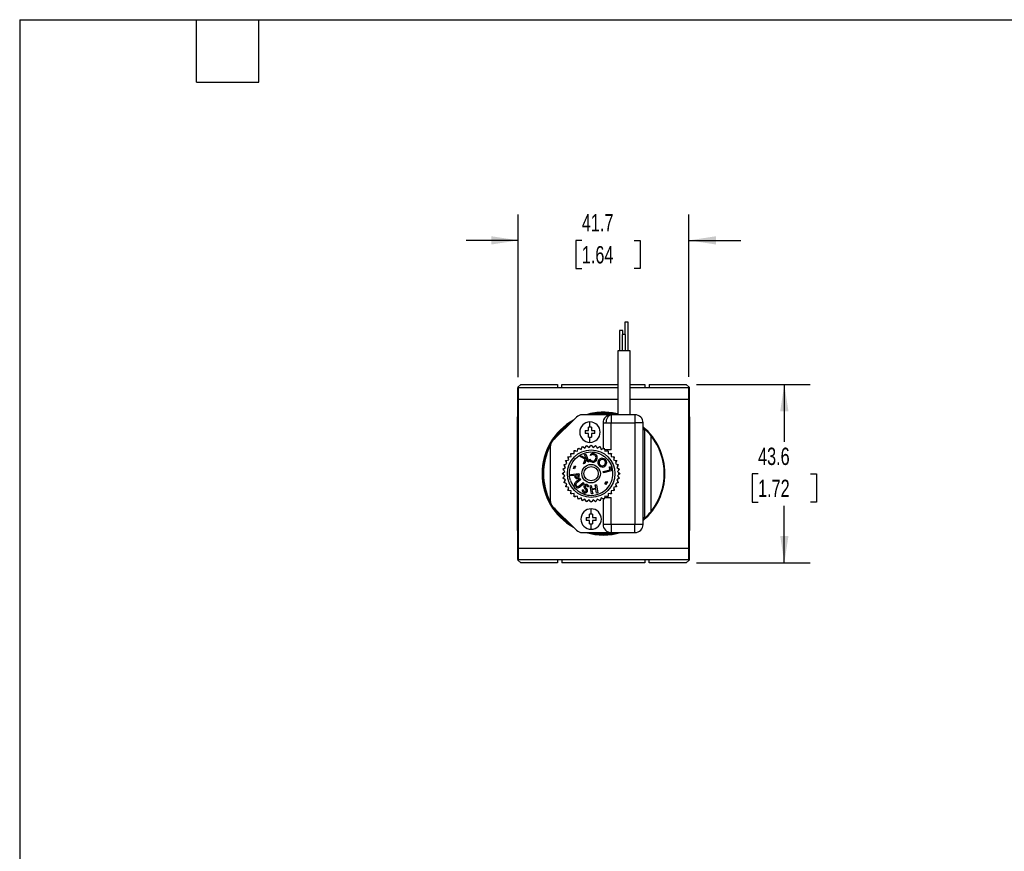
# Model space of a CAD drawing. Header units: millimetres. Extents: x 13 to 546, y 13 to 419.
# Tile 9 of 13: x 13 to 253, y 216 to 419. Entities that reach past the tile are written whole.
import ezdxf

# ---------------------------------------------------------------- set-up
doc = ezdxf.new("R2010")
doc.units = ezdxf.units.MM
doc.header["$LTSCALE"] = 2
doc.layers.add('DIMENSIONS', color=140, linetype='Continuous', lineweight=25)
doc.layers.add('TEXT', color=140, linetype='Continuous', lineweight=25)
doc.styles.add('SLDTEXTSTYLE0', font='TXT', dxfattribs={"width": 0.7})
doc.dimstyles.new('SLDDIMSTYLE0', dxfattribs={"dimtxt": 4.316016, "dimasz": 6.604, "dimexe": 0, "dimexo": 0.0625, "dimgap": 1.079004, "dimtad": 0, "dimtih": 1, "dimtoh": 1, "dimrnd": 1e-09, "dimzin": 12, "dimdsep": 46, "dimtxsty": 'SLDTEXTSTYLE0', "dimsah": 1, "dimcen": 0.09, "dimadec": 0, "dimazin": 3, "dimtfac": 1, "dimtmove": 0, "dimatfit": 0, "dimfxl": 0, "dimfrac": 2, "dimtolj": 1, "dimtzin": 12, "dimarcsym": 0})
doc.dimstyles.new('SLDDIMSTYLE1', dxfattribs={"dimtxt": 4.316016, "dimasz": 6.604, "dimexe": 0, "dimexo": 0.0625, "dimgap": 1.079004, "dimtad": 0, "dimtih": 1, "dimtoh": 1, "dimrnd": 1e-09, "dimzin": 12, "dimdsep": 46, "dimtxsty": 'SLDTEXTSTYLE0', "dimsah": 1, "dimcen": 0.09, "dimadec": 0, "dimazin": 3, "dimtfac": 1, "dimtofl": 0, "dimtmove": 0, "dimatfit": 3, "dimfxl": 0, "dimfrac": 2, "dimtolj": 1, "dimtzin": 12, "dimarcsym": 0})

# ---------------------------------------------------------------- blocks, each defined once
blk = doc.blocks.new('_D_10')
at = {"layer": 'DIMENSIONS'}
for p, q in [((177.99, 329.98), (205.78, 329.98)), ((199.43, 329.98), (199.43, 315.93)), ((193.02, 308.1), (191.57, 308.1)), ((191.57, 308.1), (191.57, 301.24)), ((205.85, 308.1), (207.3, 308.1)), ((207.3, 308.1), (207.3, 301.24)), ((191.57, 301.24), (193.02, 301.24)), ((207.3, 301.24), (205.85, 301.24)), ((199.43, 286.38), (199.43, 300.28)), ((177.99, 286.38), (205.78, 286.38))]:
    blk.add_line(p, q, dxfattribs=at)
for points in [[(199.43, 329.98), (198.42, 323.37), (200.45, 323.37)], [(199.43, 286.38), (200.45, 292.98), (198.42, 292.98)]]:
    blk.add_solid(points, dxfattribs=at)
at = {"layer": 'DIMENSIONS', "char_height": 4.233, "attachment_point": 1, "style": 'SLDTEXTSTYLE0'}
for s, insert in [('43.6', (193.02, 314.53)), ('1.72', (193.02, 306.7))]:
    blk.add_mtext(s, dxfattribs=dict(at, insert=insert))
blk = doc.blocks.new('_D_11')
at = {"layer": 'DIMENSIONS'}
for p, q in [((134.45, 331.72), (134.45, 371.53)), ((176.15, 331.82), (176.15, 371.53)), ((134.45, 365.18), (121.75, 365.18)), ((149.98, 365.18), (148.53, 365.18)), ((148.53, 365.18), (148.53, 358.32)), ((162.8, 365.18), (164.25, 365.18)), ((164.25, 365.18), (164.25, 358.32)), ((176.15, 365.18), (188.85, 365.18)), ((148.53, 358.32), (149.98, 358.32)), ((164.25, 358.32), (162.8, 358.32))]:
    blk.add_line(p, q, dxfattribs=at)
for points in [[(134.45, 365.18), (127.85, 366.19), (127.85, 364.16)], [(176.15, 365.18), (182.76, 364.16), (182.76, 366.19)]]:
    blk.add_solid(points, dxfattribs=at)
at = {"layer": 'DIMENSIONS', "char_height": 4.233, "attachment_point": 1, "style": 'SLDTEXTSTYLE0'}
for s, insert in [('41.7', (149.98, 371.6)), ('1.64', (149.98, 363.78))]:
    blk.add_mtext(s, dxfattribs=dict(at, insert=insert))

msp = doc.modelspace()

# ---------------------------------------------------------------- linework, layer by layer
for p, q in [((160.504, 345.178), (160.504, 342.178)), ((161.304, 345.178), (160.504, 345.178)), ((161.304, 338.178), (161.304, 345.178)), ((159.205, 343.178), (159.205, 338.178)), ((160.005, 343.178), (159.205, 343.178)), ((159.855, 342.178), (159.855, 338.178)), ((160.655, 342.178), (159.855, 342.178)), ((160.005, 342.178), (160.005, 343.178)), ((160.655, 338.178), (160.655, 342.178)), ((158.755, 338.178), (158.755, 322.578)), ((161.755, 338.178), (158.755, 338.178)), ((161.755, 322.578), (161.755, 338.178)), ((134.355, 329.278), (135.055, 329.978)), ((135.055, 329.978), (144.055, 329.978)), ((144.055, 329.978), (144.055, 329.178)), ((145.105, 329.978), (158.755, 329.978)), ((145.105, 329.178), (145.105, 329.978)), ((161.755, 329.978), (165.405, 329.978)), ((165.405, 329.978), (165.405, 329.178)), ((166.455, 329.978), (175.455, 329.978)), ((166.455, 329.978), (166.455, 329.178)), ((175.455, 329.978), (176.155, 329.278)), ((134.355, 329.278), (134.355, 329.178)), ((134.355, 329.178), (134.455, 329.178)), ((134.355, 287.178), (134.355, 329.178)), ((158.755, 329.178), (134.455, 329.178)), ((134.455, 329.178), (134.455, 326.378)), ((176.055, 329.178), (161.755, 329.178)), ((176.055, 329.178), (176.155, 329.178)), ((176.055, 329.178), (176.055, 326.378)), ((176.155, 329.278), (176.155, 329.178)), ((176.155, 329.178), (176.155, 287.178)), ((134.455, 326.378), (158.755, 326.378)), ((134.455, 326.378), (134.455, 289.978)), ((161.755, 326.378), (176.055, 326.378)), ((176.055, 326.378), (176.055, 289.978)), ((157.155, 322.578), (150.083, 322.578)), ((157.155, 322.578), (157.155, 320.578)), ((162.955, 322.578), (157.155, 322.578)), ((162.955, 322.578), (162.955, 320.578)), ((134.155, 322.034), (134.355, 322.034)), ((134.155, 322.034), (134.155, 315.106)), ((148.669, 321.992), (142.841, 316.163)), ((151.965, 319.518), (151.965, 320.818)), ((155.155, 320.578), (155.155, 314.3)), ((155.155, 320.578), (155.947, 320.578)), ((155.947, 320.578), (157.155, 320.578)), ((157.155, 320.578), (162.955, 320.578)), ((157.155, 313.978), (157.155, 320.578)), ((164.955, 320.578), (162.955, 320.578)), ((162.955, 320.578), (162.955, 295.778)), ((164.955, 295.778), (164.955, 320.578)), ((176.355, 322.034), (176.155, 322.034)), ((176.355, 315.106), (176.355, 322.034)), ((150.765, 318.683), (150.765, 317.953)), ((151.6, 318.683), (151.6, 319.518)), ((151.6, 317.118), (151.6, 317.953)), ((152.33, 319.518), (152.33, 318.683)), ((152.33, 317.953), (152.33, 317.118)), ((153.165, 317.953), (153.165, 318.683)), ((164.955, 319.422), (165.505, 318.923)), ((165.305, 318.837), (165.305, 297.518)), ((134.155, 315.106), (134.355, 315.106)), ((134.155, 315.106), (134.155, 301.249)), ((151.965, 315.818), (151.965, 317.118)), ((166.905, 298.969), (166.905, 317.386)), ((176.355, 315.106), (176.155, 315.106)), ((176.355, 301.249), (176.355, 315.106)), ((142.255, 314.749), (142.255, 301.606)), ((147.366, 312.353), (147.326, 312.862)), ((147.57, 313.107), (148.079, 313.066)), ((148.079, 313.066), (148.119, 313.576)), ((148.399, 313.779), (148.896, 313.659)), ((148.896, 313.659), (149.015, 314.156)), ((149.322, 314.313), (149.794, 314.117)), ((149.794, 314.117), (149.99, 314.589)), ((150.318, 314.696), (150.754, 314.429)), ((150.654, 312.848), (150.936, 312.963)), ((151.056, 311.868), (150.654, 312.848)), ((150.754, 314.429), (151.021, 314.865)), ((150.936, 312.963), (151.704, 311.092)), ((151.362, 314.919), (151.75, 314.587)), ((151.75, 314.587), (152.082, 314.975)), ((152.104, 312.627), (152.161, 312.961)), ((152.427, 314.975), (152.759, 314.587)), ((152.759, 314.587), (153.148, 314.919)), ((153.489, 314.865), (153.756, 314.429)), ((153.756, 314.429), (154.191, 314.696)), ((154.52, 314.589), (154.715, 314.117)), ((154.715, 314.117), (155.187, 314.313)), ((155.495, 314.156), (155.614, 313.659)), ((157.155, 313.978), (155.538, 313.978)), ((155.614, 313.659), (156.111, 313.779)), ((156.39, 313.576), (156.43, 313.066)), ((156.43, 313.066), (156.939, 313.107)), ((157.184, 312.862), (157.144, 312.353)), ((145.843, 310.443), (146.315, 310.638)), ((146.315, 310.638), (146.119, 311.11)), ((146.276, 311.418), (146.773, 311.537)), ((146.773, 311.537), (146.654, 312.034)), ((146.857, 312.313), (147.366, 312.353)), ((149.552, 312.395), (149.896, 312.537)), ((150.832, 311.722), (149.552, 312.395)), ((149.896, 312.537), (151.056, 311.868)), ((150.397, 310.556), (150.832, 311.722)), ((150.718, 310.687), (150.397, 310.556)), ((151.09, 311.785), (150.718, 310.687)), ((151.422, 310.976), (151.09, 311.785)), ((151.704, 311.092), (151.422, 310.976)), ((151.884, 311.354), (151.941, 311.683)), ((157.144, 312.353), (157.653, 312.313)), ((157.856, 312.034), (157.737, 311.537)), ((157.737, 311.537), (158.233, 311.418)), ((158.39, 311.11), (158.195, 310.638)), ((158.195, 310.638), (158.667, 310.443)), ((145.457, 308.35), (145.845, 308.682)), ((145.845, 307.673), (145.457, 308.005)), ((145.845, 308.682), (145.514, 309.07)), ((145.568, 309.412), (146.003, 309.679)), ((146.003, 309.679), (145.736, 310.114)), ((147.289, 307.947), (149.263, 308.237)), ((147.334, 307.639), (147.289, 307.947)), ((147.945, 309.457), (148.21, 310.124)), ((148.201, 309.355), (147.945, 309.457)), ((148.467, 310.022), (148.201, 309.355)), ((148.21, 310.124), (148.467, 310.022)), ((149.052, 307.892), (148.462, 307.805)), ((148.462, 307.805), (148.466, 307.773)), ((149.057, 307.859), (149.052, 307.892)), ((149.263, 308.237), (149.327, 307.8)), ((155.166, 308.717), (156.859, 309.097)), ((155.235, 308.41), (155.166, 308.717)), ((157.184, 308.846), (155.235, 308.41)), ((156.698, 309.815), (156.954, 309.872)), ((156.859, 309.097), (156.698, 309.815)), ((156.954, 309.872), (157.184, 308.846)), ((158.773, 310.114), (158.506, 309.679)), ((158.506, 309.679), (158.942, 309.412)), ((158.996, 309.07), (158.664, 308.682)), ((158.664, 308.682), (159.053, 308.35)), ((159.053, 308.005), (158.664, 307.673)), ((145.514, 307.285), (145.845, 307.673)), ((146.003, 306.677), (145.568, 306.944)), ((145.736, 306.241), (146.003, 306.677)), ((146.315, 305.717), (145.843, 305.913)), ((146.119, 305.245), (146.315, 305.717)), ((148.205, 307.767), (147.334, 307.639)), ((148.22, 307.67), (148.205, 307.767)), ((148.566, 306.225), (149.532, 306.994)), ((149.736, 306.738), (148.77, 305.969)), ((149.362, 305.225), (150.328, 305.994)), ((149.532, 306.994), (149.736, 306.738)), ((150.532, 305.738), (149.566, 304.969)), ((150.328, 305.994), (150.532, 305.738)), ((153.234, 305.413), (153.542, 305.467)), ((153.368, 304.644), (153.234, 305.413)), ((153.542, 305.467), (153.886, 303.493)), ((155.633, 305.676), (156.012, 306.292)), ((155.864, 305.534), (155.633, 305.676)), ((156.243, 306.15), (155.864, 305.534)), ((156.012, 306.292), (156.243, 306.15)), ((158.667, 305.913), (158.195, 305.717)), ((158.195, 305.717), (158.39, 305.245)), ((158.942, 306.944), (158.506, 306.677)), ((158.506, 306.677), (158.773, 306.241)), ((158.664, 307.673), (158.996, 307.285)), ((146.773, 304.818), (146.276, 304.938)), ((146.654, 304.322), (146.773, 304.818)), ((147.366, 304.002), (146.857, 304.042)), ((147.326, 303.493), (147.366, 304.002)), ((148.079, 303.289), (147.57, 303.249)), ((148.119, 302.78), (148.079, 303.289)), ((150.075, 304.219), (150.368, 304.219)), ((151.646, 304.952), (151.371, 304.922)), ((151.978, 305.195), (152.286, 305.248)), ((152.322, 303.22), (151.978, 305.195)), ((152.286, 305.248), (152.42, 304.479)), ((152.629, 303.274), (152.322, 303.22)), ((152.42, 304.479), (153.368, 304.644)), ((153.413, 304.388), (152.464, 304.223)), ((152.464, 304.223), (152.629, 303.274)), ((153.578, 303.439), (153.413, 304.388)), ((153.886, 303.493), (153.578, 303.439)), ((156.43, 303.289), (156.39, 302.78)), ((156.939, 303.249), (156.43, 303.289)), ((157.653, 304.042), (157.144, 304.002)), ((157.144, 304.002), (157.184, 303.493)), ((158.233, 304.938), (157.737, 304.818)), ((157.737, 304.818), (157.856, 304.322)), ((134.155, 301.249), (134.355, 301.249)), ((134.155, 301.249), (134.155, 294.321)), ((148.896, 302.696), (148.399, 302.577)), ((149.015, 302.199), (148.896, 302.696)), ((149.794, 302.238), (149.322, 302.042)), ((149.99, 301.766), (149.794, 302.238)), ((150.754, 301.926), (150.318, 301.659)), ((151.021, 301.491), (150.754, 301.926)), ((151.75, 301.768), (151.362, 301.437)), ((152.082, 301.38), (151.75, 301.768)), ((152.759, 301.768), (152.427, 301.38)), ((153.148, 301.437), (152.759, 301.768)), ((153.756, 301.926), (153.489, 301.491)), ((154.191, 301.659), (153.756, 301.926)), ((154.715, 302.238), (154.52, 301.766)), ((155.187, 302.042), (154.715, 302.238)), ((155.155, 302.056), (155.155, 295.778)), ((155.614, 302.696), (155.495, 302.199)), ((155.538, 302.378), (157.155, 302.378)), ((156.111, 302.577), (155.614, 302.696)), ((157.155, 295.778), (157.155, 302.378)), ((176.355, 301.249), (176.155, 301.249)), ((176.355, 294.321), (176.355, 301.249)), ((142.841, 300.192), (148.669, 294.363)), ((151.89, 297.443), (151.89, 298.278)), ((152.255, 298.278), (152.255, 299.578)), ((152.62, 298.278), (152.62, 297.443)), ((151.055, 297.443), (151.055, 296.713)), ((151.89, 295.878), (151.89, 296.713)), ((152.255, 294.578), (152.255, 295.878)), ((152.62, 296.713), (152.62, 295.878)), ((153.455, 296.713), (153.455, 297.443)), ((157.155, 295.778), (155.155, 295.778)), ((157.155, 295.778), (157.155, 293.778)), ((162.955, 295.778), (157.155, 295.778)), ((162.955, 293.778), (162.955, 295.778)), ((164.955, 295.778), (162.955, 295.778)), ((165.505, 297.432), (164.955, 296.933)), ((134.355, 294.321), (134.155, 294.321)), ((150.083, 293.778), (157.155, 293.778)), ((157.155, 293.778), (162.955, 293.778)), ((176.155, 294.321), (176.355, 294.321)), ((134.455, 289.978), (176.055, 289.978)), ((134.455, 289.978), (134.455, 287.178)), ((176.055, 289.978), (176.055, 287.178)), ((134.455, 287.178), (134.355, 287.178)), ((134.355, 287.178), (134.355, 287.078)), ((135.055, 286.378), (134.355, 287.078)), ((134.455, 287.178), (176.055, 287.178)), ((144.055, 286.378), (135.055, 286.378)), ((144.055, 287.178), (144.055, 286.378)), ((145.105, 287.178), (145.105, 286.378)), ((165.405, 286.378), (145.105, 286.378)), ((165.405, 287.178), (165.405, 286.378)), ((166.455, 286.378), (166.455, 287.178)), ((175.455, 286.378), (166.455, 286.378)), ((175.455, 286.378), (176.155, 287.078)), ((176.155, 287.178), (176.055, 287.178)), ((176.155, 287.178), (176.155, 287.078))]:
    msp.add_line(p, q)
at = {"flags": 128}
msp.add_lwpolyline([(155.947, 320.578), (155.97, 320.968), (156.039, 321.343), (156.15, 321.689), (156.301, 321.992), (156.484, 322.241), (156.693, 322.425), (156.919, 322.539), (157.155, 322.578)], dxfattribs=at)
for radius in [5.8, 2.25, 1.75]:
    msp.add_circle((152.255, 308.178), radius)
for centre, radius, start, end in [((150.083, 320.578), 2, 90, 135), ((155.255, 308.178), 15, 90, 106.2602), ((155.255, 308.178), 14.85, 76.36769, 104.14111), ((155.255, 308.178), 14.65, 79.39994, 100.60006), ((157.155, 320.578), 2, 90, 180), ((155.255, 308.178), 15, 76.5066, 90), ((162.955, 320.578), 2, 0, 90), ((155.255, 308.178), 15, 119.08409, 240.91591), ((155.255, 308.178), 14.85, 121.25891, 238.74109), ((155.255, 308.178), 14.65, 124.94485, 145.05515), ((151.965, 318.318), 2.5, 90, 270), ((151.965, 318.318), 2.5, 270, 90), ((155.255, 308.178), 15, 310.29075, 49.70925), ((155.255, 308.178), 14.65, 46.68516, 48.53855), ((155.255, 308.178), 14.85, 38.32445, 46.35123), ((144.255, 314.749), 2, 135, 180), ((155.255, 308.178), 14.85, 321.67555, 38.32445), ((155.255, 308.178), 14.65, 152.45767, 207.54233), ((152.255, 308.178), 6.8, 133.54479, 136.45521), ((152.255, 308.178), 6.8, 124.54479, 127.45521), ((152.255, 308.178), 6.8, 115.54479, 118.45521), ((152.255, 308.178), 6.8, 106.54479, 109.45521), ((152.255, 308.178), 6.8, 97.54479, 100.45521), ((152.255, 308.178), 6.8, 88.54479, 91.45521), ((153.4, 310.226), 2.729, 110.28453, 118.37516), ((152.709, 311.83), 1.257, 98.64755, 115.86269), ((152.697, 312.04), 0.784, 56.17522, 108.0307), ((152.688, 311.982), 1.103, 52.17084, 98.73662), ((152.535, 311.947), 0.956, 26.85273, 51.16534), ((152.255, 308.178), 6.8, 79.54479, 82.45521), ((152.533, 311.883), 1.278, 25.24818, 49.40032), ((152.255, 308.178), 6.8, 70.54479, 73.45521), ((152.255, 308.178), 6.8, 61.54479, 64.45521), ((152.255, 308.178), 6.8, 52.54479, 55.45521), ((152.255, 308.178), 6.8, 43.54479, 46.45521), ((152.255, 308.178), 6.8, 160.54479, 163.45521), ((152.255, 308.178), 6.8, 151.54479, 154.45521), ((152.255, 308.178), 6.8, 142.54479, 145.45521), ((156.462, 316.674), 7.018, 229.28282, 230.13817), ((153.518, 313.121), 2.135, 222.35839, 232.78275), ((152.723, 312.143), 1.144, 228.4351, 277.52056), ((152.696, 312.046), 0.781, 233.16518, 275.20033), ((152.721, 311.939), 0.672, 273.895, 307.92166), ((152.644, 312.19), 1.204, 280.97438, 313.26307), ((152.597, 312.067), 0.85, 309.21626, 21.53429), ((152.657, 312.053), 1.098, 317.68874, 19.98638), ((154.978, 310.893), 1.062, 173.69821, 199.7365), ((154.908, 310.943), 0.988, 116.16309, 176.14259), ((155.023, 310.91), 1.11, 199.77439, 260.20084), ((154.968, 310.882), 0.751, 116.95695, 180.3167), ((154.94, 310.865), 0.723, 178.98245, 210.81671), ((154.973, 310.834), 0.736, 207.43586, 270.18208), ((154.925, 310.961), 0.98, 77.98697, 117.49079), ((154.964, 310.922), 0.713, 75.7697, 118.11077), ((154.951, 310.82), 1.113, 20.12603, 80.84359), ((154.989, 310.853), 0.775, 22.22414, 78.82903), ((154.966, 310.878), 0.786, 292.75803, 354.02634), ((155.011, 310.829), 1.041, 288.73218, 348.60958), ((155.004, 310.887), 0.75, 353.06306, 20.27473), ((154.982, 310.852), 1.074, 347.72541, 19.10411), ((152.255, 308.178), 6.8, 34.54479, 37.45521), ((152.255, 308.178), 6.8, 25.54479, 28.45521), ((152.255, 308.178), 6.8, 16.54479, 19.45521), ((152.255, 308.178), 6.8, 178.54479, 181.45521), ((152.255, 308.178), 6.8, 169.54479, 172.45521), ((147.043, 307.541), 2.039, 2.6483, 8.97257), ((147.646, 307.518), 1.704, 358.3392, 9.53206), ((155.037, 310.818), 1.022, 258.56222, 287.54363), ((154.964, 310.972), 0.875, 270.72829, 290.50686), ((152.255, 308.178), 6.8, 7.54479, 10.45521), ((152.255, 308.178), 6.8, 358.54479, 1.45521), ((152.255, 308.178), 6.8, 187.54479, 190.45521), ((152.255, 308.178), 6.8, 196.54479, 199.45521), ((148.79, 305.601), 0.593, 163.47065, 192.16699), ((149.32, 305.805), 1.158, 196.492, 238.08227), ((150.11, 307.891), 1.903, 186.66761, 196.7727), ((148.9, 305.562), 0.71, 141.64216, 162.98153), ((148.761, 307.488), 0.495, 197.15553, 223.206), ((149.551, 305.015), 1.56, 129.16545, 140.73954), ((148.801, 307.561), 0.575, 225.72453, 251.83646), ((151.53, 308.222), 3.096, 188.35007, 191.54958), ((149.334, 307.772), 0.854, 191.43107, 202.61242), ((148.842, 305.572), 0.327, 159.05148, 195.11991), ((149.196, 305.71), 0.707, 198.42178, 235.91711), ((148.95, 305.525), 0.445, 143.12692, 158.42068), ((148.755, 307.521), 0.224, 200.42571, 233.34408), ((149.315, 305.248), 0.903, 127.10177, 142.98073), ((148.743, 307.52), 0.215, 235.69464, 266.82024), ((148.779, 307.693), 0.696, 256.99198, 299.99586), ((148.757, 307.781), 0.477, 266.77241, 291.75864), ((148.855, 307.54), 0.217, 291.44595, 335.33129), ((148.663, 307.602), 0.418, 338.62102, 4.6613), ((148.762, 307.595), 0.623, 305.84221, 329.82367), ((148.669, 307.549), 0.686, 337.11996, 353.27224), ((150.977, 305.024), 0.494, 98.82763, 185.06412), ((150.989, 304.788), 0.729, 50.10203, 96.88615), ((152.255, 308.178), 6.8, 340.54479, 343.45521), ((152.255, 308.178), 6.8, 349.54479, 352.45521), ((152.255, 308.178), 6.8, 205.54479, 208.45521), ((152.255, 308.178), 6.8, 214.54479, 217.45521), ((152.255, 308.178), 6.8, 223.54479, 226.45521), ((149.015, 305.358), 0.618, 240.21344, 277.40632), ((148.997, 305.407), 0.345, 235.22355, 285.55791), ((148.952, 305.596), 0.539, 284.77542, 298.68216), ((148.98, 305.515), 0.779, 278.48687, 301.25576), ((148.555, 306.265), 1.316, 299.84902, 307.79734), ((147.82, 307.44), 3.026, 301.13319, 305.24977), ((150.629, 304.087), 0.57, 166.57539, 219.48179), ((150.775, 304.288), 0.812, 223.89676, 280.45856), ((150.813, 304.139), 0.451, 169.867, 216.13967), ((150.747, 304.186), 0.433, 226.30955, 283.88214), ((151, 305.004), 0.515, 182.62303, 221.06123), ((152.559, 306.31), 2.549, 220.17271, 229.14387), ((151.022, 305.008), 0.235, 96.13038, 179.05281), ((151.109, 305.019), 0.323, 181.20369, 232.97259), ((150.756, 304.061), 0.31, 287.93509, 24.3317), ((150.5, 303.934), 0.594, 25.28748, 48.84216), ((148.644, 302.225), 3.404, 39.65265, 48.16183), ((150.771, 304.074), 0.604, 284.5436, 354.04972), ((151.012, 304.9), 0.342, 36.67822, 92.5166), ((150.833, 304.071), 0.542, 353.66795, 37.04629), ((150.731, 304.734), 0.668, 16.40753, 33.72554), ((151.088, 304.928), 0.558, 2.50916, 48.68341), ((152.255, 308.178), 6.8, 313.54479, 316.45521), ((152.255, 308.178), 6.8, 322.54479, 325.45521), ((152.255, 308.178), 6.8, 331.54479, 334.45521), ((144.255, 301.606), 2, 180, 225), ((152.255, 308.178), 6.8, 232.54479, 235.45521), ((152.255, 308.178), 6.8, 241.54479, 244.45521), ((152.255, 308.178), 6.8, 250.54479, 253.45521), ((152.255, 308.178), 6.8, 259.54479, 262.45521), ((152.255, 308.178), 6.8, 268.54479, 271.45521), ((152.255, 308.178), 6.8, 277.54479, 280.45521), ((152.255, 308.178), 6.8, 286.54479, 289.45521), ((152.255, 308.178), 6.8, 295.54479, 298.45521), ((152.255, 308.178), 6.8, 304.54479, 307.45521), ((155.255, 308.178), 14.65, 214.94485, 235.05515), ((152.255, 297.078), 2.5, 90, 270), ((152.255, 297.078), 2.5, 270, 90), ((155.255, 308.178), 14.85, 313.64877, 321.67555), ((157.155, 295.778), 2, 180, 270), ((162.955, 295.778), 2, 270, 0), ((155.255, 308.178), 14.65, 311.46145, 313.31484), ((150.083, 295.778), 2, 225, 270), ((155.255, 308.178), 15, 253.7398, 286.2602), ((155.255, 308.178), 14.85, 255.85889, 284.14111), ((155.255, 308.178), 14.65, 259.39994, 280.60006)]:
    msp.add_arc(centre, radius, start, end)
for points in [[(150.765, 318.683), (151.038, 318.683), (151.316, 318.683), (151.6, 318.683)], [(151.6, 317.953), (151.316, 317.953), (151.038, 317.953), (150.765, 317.953)], [(151.965, 319.518), (151.843, 319.518), (151.721, 319.518), (151.6, 319.518)], [(152.33, 319.518), (152.208, 319.518), (152.087, 319.518), (151.965, 319.518)], [(152.33, 318.683), (152.613, 318.683), (152.892, 318.683), (153.165, 318.683)], [(153.165, 317.953), (152.892, 317.953), (152.613, 317.953), (152.33, 317.953)], [(165.305, 318.837), (165.371, 318.866), (165.438, 318.894), (165.505, 318.923)], [(151.021, 314.865), (151.067, 314.941), (151.114, 315.016), (151.16, 315.091)], [(151.16, 315.091), (151.227, 315.034), (151.294, 314.977), (151.362, 314.919)], [(151.6, 317.118), (151.721, 317.118), (151.843, 317.118), (151.965, 317.118)], [(151.965, 317.118), (152.087, 317.118), (152.208, 317.118), (152.33, 317.118)], [(152.082, 314.975), (152.14, 315.043), (152.197, 315.111), (152.255, 315.178)], [(152.255, 315.178), (152.312, 315.111), (152.37, 315.043), (152.427, 314.975)], [(153.148, 314.919), (153.215, 314.977), (153.283, 315.034), (153.35, 315.091)], [(153.35, 315.091), (153.396, 315.016), (153.442, 314.941), (153.489, 314.865)], [(147.326, 312.862), (147.319, 312.951), (147.312, 313.039), (147.305, 313.127)], [(147.305, 313.127), (147.393, 313.12), (147.481, 313.114), (147.57, 313.107)], [(148.119, 313.576), (148.126, 313.664), (148.133, 313.753), (148.14, 313.841)], [(148.14, 313.841), (148.226, 313.82), (148.312, 313.799), (148.399, 313.779)], [(149.015, 314.156), (149.036, 314.243), (149.056, 314.329), (149.077, 314.415)], [(149.077, 314.415), (149.158, 314.381), (149.24, 314.347), (149.322, 314.313)], [(149.99, 314.589), (150.024, 314.672), (150.058, 314.753), (150.092, 314.835)], [(150.092, 314.835), (150.167, 314.789), (150.242, 314.743), (150.318, 314.696)], [(154.191, 314.696), (154.267, 314.743), (154.343, 314.789), (154.418, 314.835)], [(154.418, 314.835), (154.452, 314.753), (154.486, 314.672), (154.52, 314.589)], [(155.187, 314.313), (155.269, 314.347), (155.351, 314.381), (155.433, 314.415)], [(155.433, 314.415), (155.453, 314.329), (155.474, 314.243), (155.495, 314.156)], [(156.111, 313.779), (156.197, 313.799), (156.283, 313.82), (156.369, 313.841)], [(156.369, 313.841), (156.376, 313.753), (156.383, 313.664), (156.39, 313.576)], [(156.939, 313.107), (157.028, 313.114), (157.117, 313.12), (157.205, 313.127)], [(157.205, 313.127), (157.198, 313.039), (157.191, 312.951), (157.184, 312.862)], [(145.597, 310.341), (145.679, 310.375), (145.761, 310.408), (145.843, 310.443)], [(145.736, 310.114), (145.69, 310.19), (145.644, 310.265), (145.597, 310.341)], [(146.018, 311.356), (146.104, 311.376), (146.19, 311.397), (146.276, 311.418)], [(146.119, 311.11), (146.085, 311.192), (146.052, 311.274), (146.018, 311.356)], [(146.592, 312.292), (146.68, 312.299), (146.768, 312.306), (146.857, 312.313)], [(146.654, 312.034), (146.633, 312.12), (146.612, 312.206), (146.592, 312.292)], [(157.653, 312.313), (157.742, 312.306), (157.83, 312.299), (157.918, 312.292)], [(157.918, 312.292), (157.897, 312.206), (157.877, 312.12), (157.856, 312.034)], [(158.233, 311.418), (158.32, 311.397), (158.406, 311.376), (158.492, 311.356)], [(158.492, 311.356), (158.458, 311.274), (158.424, 311.192), (158.39, 311.11)], [(158.667, 310.443), (158.749, 310.408), (158.831, 310.375), (158.912, 310.341)], [(158.912, 310.341), (158.866, 310.265), (158.82, 310.19), (158.773, 310.114)], [(145.255, 308.178), (145.322, 308.235), (145.389, 308.293), (145.457, 308.35)], [(145.457, 308.005), (145.389, 308.063), (145.322, 308.12), (145.255, 308.178)], [(145.341, 309.273), (145.416, 309.319), (145.492, 309.365), (145.568, 309.412)], [(145.514, 309.07), (145.456, 309.138), (145.398, 309.206), (145.341, 309.273)], [(158.942, 309.412), (159.018, 309.365), (159.093, 309.319), (159.169, 309.273)], [(158.996, 309.07), (159.054, 309.138), (159.111, 309.206), (159.169, 309.273)], [(159.255, 308.178), (159.188, 308.235), (159.12, 308.293), (159.053, 308.35)], [(159.255, 308.178), (159.188, 308.12), (159.12, 308.063), (159.053, 308.005)], [(145.341, 307.083), (145.398, 307.15), (145.456, 307.217), (145.514, 307.285)], [(145.568, 306.944), (145.492, 306.99), (145.416, 307.036), (145.341, 307.083)], [(145.597, 306.015), (145.644, 306.09), (145.69, 306.165), (145.736, 306.241)], [(145.843, 305.913), (145.761, 305.947), (145.679, 305.981), (145.597, 306.015)], [(158.912, 306.015), (158.831, 305.981), (158.749, 305.947), (158.667, 305.913)], [(158.912, 306.015), (158.866, 306.09), (158.82, 306.165), (158.773, 306.241)], [(159.169, 307.083), (159.093, 307.036), (159.018, 306.99), (158.942, 306.944)], [(158.996, 307.285), (159.054, 307.217), (159.111, 307.15), (159.169, 307.083)], [(146.018, 305), (146.052, 305.081), (146.085, 305.163), (146.119, 305.245)], [(146.276, 304.938), (146.19, 304.958), (146.104, 304.979), (146.018, 305)], [(146.592, 304.063), (146.612, 304.149), (146.633, 304.235), (146.654, 304.322)], [(146.857, 304.042), (146.768, 304.049), (146.68, 304.056), (146.592, 304.063)], [(147.305, 303.228), (147.312, 303.316), (147.319, 303.404), (147.326, 303.493)], [(147.57, 303.249), (147.481, 303.242), (147.393, 303.235), (147.305, 303.228)], [(157.205, 303.228), (157.117, 303.235), (157.028, 303.242), (156.939, 303.249)], [(157.184, 303.493), (157.191, 303.404), (157.198, 303.316), (157.205, 303.228)], [(157.918, 304.063), (157.83, 304.056), (157.742, 304.049), (157.653, 304.042)], [(157.856, 304.322), (157.877, 304.235), (157.897, 304.149), (157.918, 304.063)], [(158.492, 305), (158.406, 304.979), (158.32, 304.958), (158.233, 304.938)], [(158.39, 305.245), (158.424, 305.163), (158.458, 305.081), (158.492, 305)], [(148.14, 302.515), (148.133, 302.603), (148.126, 302.691), (148.119, 302.78)], [(148.399, 302.577), (148.312, 302.556), (148.226, 302.535), (148.14, 302.515)], [(149.077, 301.941), (149.056, 302.026), (149.036, 302.113), (149.015, 302.199)], [(149.322, 302.042), (149.24, 302.008), (149.158, 301.974), (149.077, 301.941)], [(150.092, 301.52), (150.058, 301.602), (150.024, 301.684), (149.99, 301.766)], [(150.318, 301.659), (150.242, 301.613), (150.167, 301.566), (150.092, 301.52)], [(151.16, 301.264), (151.114, 301.339), (151.067, 301.415), (151.021, 301.491)], [(151.362, 301.437), (151.294, 301.379), (151.227, 301.321), (151.16, 301.264)], [(152.255, 301.178), (152.197, 301.245), (152.14, 301.312), (152.082, 301.38)], [(152.427, 301.38), (152.37, 301.312), (152.312, 301.245), (152.255, 301.178)], [(153.35, 301.264), (153.283, 301.321), (153.215, 301.379), (153.148, 301.437)], [(153.489, 301.491), (153.442, 301.415), (153.396, 301.339), (153.35, 301.264)], [(154.418, 301.52), (154.343, 301.566), (154.267, 301.613), (154.191, 301.659)], [(154.52, 301.766), (154.486, 301.684), (154.452, 301.602), (154.418, 301.52)], [(155.433, 301.941), (155.351, 301.974), (155.269, 302.008), (155.187, 302.042)], [(155.495, 302.199), (155.474, 302.113), (155.453, 302.026), (155.433, 301.941)], [(156.369, 302.515), (156.283, 302.535), (156.197, 302.556), (156.111, 302.577)], [(156.39, 302.78), (156.383, 302.691), (156.376, 302.603), (156.369, 302.515)], [(152.255, 298.278), (152.133, 298.278), (152.011, 298.278), (151.89, 298.278)], [(152.62, 298.278), (152.498, 298.278), (152.377, 298.278), (152.255, 298.278)], [(151.055, 297.443), (151.328, 297.443), (151.606, 297.443), (151.89, 297.443)], [(151.89, 296.713), (151.606, 296.713), (151.328, 296.713), (151.055, 296.713)], [(151.89, 295.878), (152.011, 295.878), (152.133, 295.878), (152.255, 295.878)], [(152.255, 295.878), (152.377, 295.878), (152.498, 295.878), (152.62, 295.878)], [(152.62, 297.443), (152.903, 297.443), (153.182, 297.443), (153.455, 297.443)], [(153.455, 296.713), (153.182, 296.713), (152.903, 296.713), (152.62, 296.713)], [(165.505, 297.432), (165.438, 297.461), (165.371, 297.49), (165.305, 297.518)]]:
    msp.add_open_spline(points, degree=3)
for points in [[(147.214, 306.54), (146.78, 307.877), (146.894, 309.331), (148.171, 311.836), (149.28, 312.784), (151.954, 313.653), (153.409, 313.538), (155.913, 312.262), (156.861, 311.152), (157.295, 309.815)], [(147.214, 306.54), (147.649, 305.203), (148.596, 304.093), (151.101, 302.817), (152.556, 302.703), (155.229, 303.571), (156.339, 304.519), (157.615, 307.024), (157.73, 308.479), (157.295, 309.815)]]:
    msp.add_open_spline(points, degree=3, knots=[0, 0, 0, 0, 0.25, 0.25, 0.5, 0.5, 0.75, 0.75, 1, 1, 1, 1])
at = {"layer": 'TEXT'}
for p, q in [((12.7, 419.1), (546.1, 419.1)), ((12.7, 419.1), (12.7, 12.7)), ((55.88, 403.86), (55.88, 419.1)), ((71.12, 403.86), (71.12, 419.1)), ((55.88, 403.86), (71.12, 403.86))]:
    msp.add_line(p, q, dxfattribs=at)

# ---------------------------------------------------------------- dimensions: what is measured, and where the dimension line sits
at = {"layer": 'DIMENSIONS'}
dim = msp.add_linear_dim(base=(134.455, 365.178), p1=(176.155, 329.278), p2=(134.455, 329.178), dimstyle='SLDDIMSTYLE0', dxfattribs=at)
dim.commit()
dim.dimension.update_dxf_attribs({"geometry": '_D_11', "text_midpoint": (156.39, 365.178), "dimtype": 160})
dim = msp.add_linear_dim(base=(199.434, 286.378), p1=(175.455, 329.978), p2=(175.455, 286.378), angle=90, dimstyle='SLDDIMSTYLE1', dxfattribs=at)
dim.commit()
dim.dimension.update_dxf_attribs({"geometry": '_D_10', "text_midpoint": (199.434, 308.103), "dimtype": 160})

doc.saveas('drawing.dxf')
